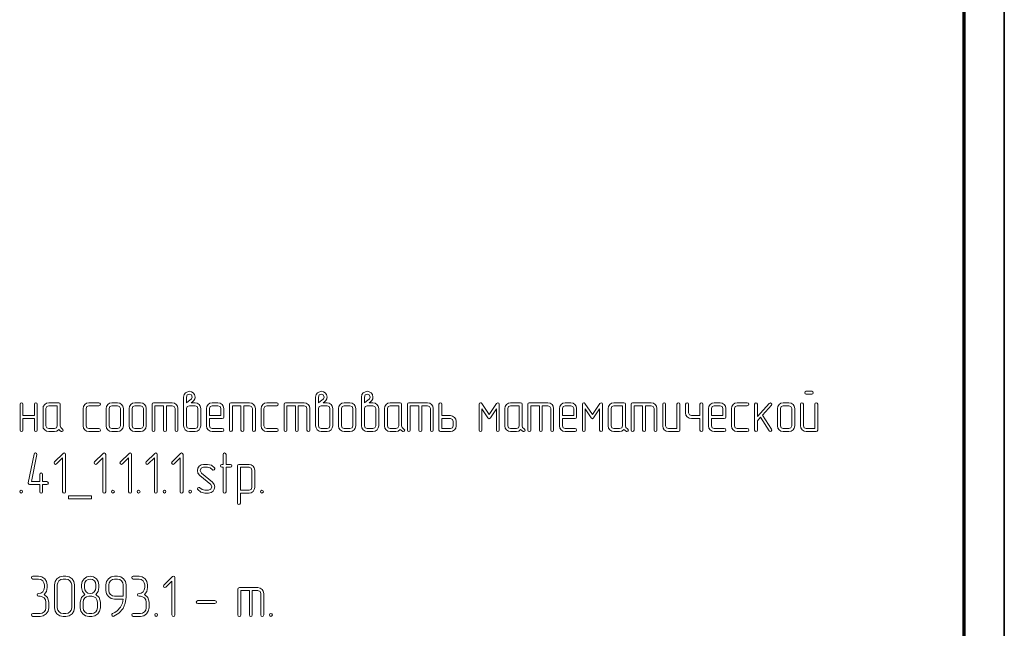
# Model space of a CAD drawing. Extents: x 0 to 420, y 0 to 297.
# Tile 12 of 13: x 297 to 420, y 73 to 148. Entities that reach past the tile are written whole.
import ezdxf

# ---------------------------------------------------------------- set-up
doc = ezdxf.new("R2010")
doc.units = 0

msp = doc.modelspace()

# ---------------------------------------------------------------- linework, layer by layer
at = {"color": 7, "lineweight": 35}
msp.add_line((420, 0), (420, 297), dxfattribs=at)
at = {"color": 7, "lineweight": 70}
msp.add_line((415, 5), (415, 292), dxfattribs=at)
at = {"color": 7, "lineweight": 13}
for points in [[(318.79, 100.84), (318.95, 100.97), (319.12, 101.11), (319.25, 101.35), (319.27, 101.43), (319.28, 101.56), (319.22, 101.86), (319.05, 102.09), (318.82, 102.22), (318.56, 102.27), (318.07, 102.09), (317.9, 101.86), (317.85, 101.56), (317.85, 100.13), (317.85, 97.99), (317.9, 97.71), (318.06, 97.49), (318.29, 97.32), (318.57, 97.27), (319.28, 97.27), (319.55, 97.32), (319.79, 97.49), (319.93, 97.71), (319.99, 97.99), (319.99, 100.13), (319.93, 100.4), (319.78, 100.64), (319.55, 100.79), (319.28, 100.84)], [(318.21, 100.84), (318.21, 101.56), (318.31, 101.82), (318.56, 101.92), (318.82, 101.82), (318.92, 101.56), (318.89, 101.43), (318.83, 101.34), (318.79, 101.29), (318.48, 101.03)], [(335.21, 100.84), (335.38, 100.97), (335.54, 101.11), (335.67, 101.35), (335.69, 101.43), (335.7, 101.56), (335.64, 101.86), (335.48, 102.09), (335.25, 102.22), (334.99, 102.27), (334.5, 102.09), (334.33, 101.86), (334.28, 101.56), (334.28, 100.13), (334.28, 97.99), (334.33, 97.71), (334.49, 97.49), (334.71, 97.32), (334.99, 97.27), (335.7, 97.27), (335.98, 97.32), (336.21, 97.49), (336.36, 97.71), (336.42, 97.99), (336.42, 100.13), (336.36, 100.4), (336.21, 100.64), (335.97, 100.79), (335.7, 100.84)], [(334.63, 100.84), (334.63, 101.56), (334.74, 101.82), (334.99, 101.92), (335.24, 101.82), (335.34, 101.56), (335.31, 101.43), (335.26, 101.34), (335.21, 101.29), (334.9, 101.03)], [(340.93, 100.84), (341.1, 100.97), (341.26, 101.11), (341.39, 101.35), (341.41, 101.43), (341.42, 101.56), (341.36, 101.86), (341.19, 102.09), (340.96, 102.22), (340.7, 102.27), (340.21, 102.09), (340.04, 101.86), (339.99, 101.56), (339.99, 100.13), (339.99, 97.99), (340.04, 97.71), (340.2, 97.49), (340.43, 97.32), (340.71, 97.27), (341.42, 97.27), (341.7, 97.32), (341.93, 97.49), (342.08, 97.71), (342.13, 97.99), (342.13, 100.13), (342.08, 100.4), (341.92, 100.64), (341.69, 100.79), (341.42, 100.84)], [(340.35, 100.84), (340.35, 101.56), (340.45, 101.82), (340.7, 101.92), (340.96, 101.82), (341.06, 101.56), (341.03, 101.43), (340.97, 101.34), (340.93, 101.29), (340.62, 101.03)], [(396.05, 101.92), (396.18, 101.97), (396.23, 102.09), (396.18, 102.21), (396.05, 102.27), (395.34, 102.27), (395.21, 102.21), (395.17, 102.09), (395.21, 101.97), (395.34, 101.92)], [(299.28, 99.24), (297.85, 99.24), (297.85, 100.67), (297.79, 100.8), (297.67, 100.84), (297.54, 100.79), (297.49, 100.67), (297.49, 97.45), (297.54, 97.32), (297.67, 97.27), (297.8, 97.32), (297.85, 97.45), (297.85, 98.88), (299.28, 98.88), (299.28, 97.45), (299.33, 97.32), (299.45, 97.27), (299.58, 97.32), (299.63, 97.45), (299.63, 100.67), (299.58, 100.8), (299.45, 100.84), (299.33, 100.79), (299.28, 100.67)], [(302.73, 97.62), (302.56, 97.76), (302.49, 97.99), (302.49, 100.67), (302.44, 100.8), (302.31, 100.84), (301.06, 100.84), (300.77, 100.79), (300.56, 100.63), (300.39, 100.39), (300.35, 100.13), (300.35, 97.99), (300.39, 97.7), (300.56, 97.48), (300.78, 97.32), (301.06, 97.27), (301.78, 97.27), (302.07, 97.33), (302.31, 97.51), (302.46, 97.38), (302.62, 97.27), (302.69, 97.27), (302.81, 97.32), (302.87, 97.45)], [(307.31, 97.27), (307.45, 97.33), (307.49, 97.45), (307.44, 97.58), (307.31, 97.63), (306.06, 97.63), (305.81, 97.73), (305.71, 97.99), (305.71, 100.13), (305.81, 100.38), (306.06, 100.48), (307.31, 100.48), (307.45, 100.54), (307.49, 100.67), (307.44, 100.79), (307.31, 100.84), (306.06, 100.84), (305.77, 100.79), (305.56, 100.63), (305.39, 100.39), (305.35, 100.13), (305.35, 97.99), (305.39, 97.7), (305.56, 97.48), (305.78, 97.32), (306.06, 97.27)], [(310.35, 97.99), (310.35, 100.13), (310.29, 100.4), (310.14, 100.64), (309.9, 100.79), (309.63, 100.84), (308.92, 100.84), (308.63, 100.79), (308.41, 100.63), (308.25, 100.39), (308.21, 100.13), (308.21, 97.99), (308.25, 97.7), (308.41, 97.48), (308.64, 97.32), (308.92, 97.27), (309.63, 97.27), (309.9, 97.32), (310.14, 97.48), (310.29, 97.7)], [(313.21, 97.99), (313.21, 100.13), (313.15, 100.4), (313, 100.64), (312.76, 100.79), (312.49, 100.84), (311.78, 100.84), (311.49, 100.79), (311.27, 100.63), (311.11, 100.39), (311.07, 100.13), (311.07, 97.99), (311.11, 97.7), (311.27, 97.48), (311.5, 97.32), (311.78, 97.27), (312.49, 97.27), (312.76, 97.32), (313, 97.48), (313.15, 97.7)], [(315.35, 100.48), (315.35, 97.45), (315.4, 97.32), (315.53, 97.27), (315.66, 97.32), (315.71, 97.45), (315.71, 100.48), (316.43, 100.48), (316.67, 100.38), (316.78, 100.13), (316.78, 97.45), (316.83, 97.32), (316.96, 97.27), (317.08, 97.32), (317.13, 97.45), (317.13, 100.13), (317.08, 100.4), (316.93, 100.64), (316.7, 100.79), (316.43, 100.84), (314.1, 100.84), (313.97, 100.8), (313.93, 100.67), (313.93, 97.45), (313.98, 97.32), (314.1, 97.27), (314.23, 97.32), (314.28, 97.45), (314.28, 100.48)], [(321.07, 98.88), (322.67, 98.88), (322.8, 98.93), (322.85, 99.06), (322.85, 100.13), (322.79, 100.4), (322.64, 100.64), (322.4, 100.79), (322.13, 100.84), (321.42, 100.84), (321.13, 100.79), (320.91, 100.63), (320.75, 100.39), (320.71, 100.13), (320.71, 97.99), (320.75, 97.7), (320.91, 97.48), (321.14, 97.32), (321.42, 97.27), (322.67, 97.27), (322.81, 97.33), (322.85, 97.45), (322.8, 97.58), (322.67, 97.63), (321.42, 97.63), (321.17, 97.73), (321.07, 97.99)], [(324.99, 100.48), (324.99, 97.45), (325.04, 97.32), (325.18, 97.27), (325.3, 97.32), (325.35, 97.45), (325.35, 100.48), (326.07, 100.48), (326.32, 100.38), (326.42, 100.13), (326.42, 97.45), (326.48, 97.32), (326.6, 97.27), (326.73, 97.32), (326.78, 97.45), (326.78, 100.13), (326.73, 100.4), (326.57, 100.64), (326.34, 100.79), (326.07, 100.84), (323.74, 100.84), (323.61, 100.8), (323.57, 100.67), (323.57, 97.45), (323.62, 97.32), (323.74, 97.27), (323.87, 97.32), (323.93, 97.45), (323.93, 100.48)], [(329.45, 97.27), (329.59, 97.33), (329.63, 97.45), (329.58, 97.58), (329.45, 97.63), (328.2, 97.63), (327.95, 97.73), (327.85, 97.99), (327.85, 100.13), (327.95, 100.38), (328.2, 100.48), (329.45, 100.48), (329.59, 100.54), (329.63, 100.67), (329.58, 100.79), (329.45, 100.84), (328.2, 100.84), (327.92, 100.79), (327.7, 100.63), (327.54, 100.39), (327.49, 100.13), (327.49, 97.99), (327.54, 97.7), (327.7, 97.48), (327.92, 97.32), (328.2, 97.27)], [(331.78, 100.48), (331.78, 97.45), (331.83, 97.32), (331.96, 97.27), (332.08, 97.32), (332.13, 97.45), (332.13, 100.48), (332.85, 100.48), (333.1, 100.38), (333.2, 100.13), (333.2, 97.45), (333.26, 97.32), (333.38, 97.27), (333.51, 97.32), (333.56, 97.45), (333.56, 100.13), (333.51, 100.4), (333.36, 100.64), (333.12, 100.79), (332.85, 100.84), (330.53, 100.84), (330.39, 100.8), (330.35, 100.67), (330.35, 97.45), (330.4, 97.32), (330.53, 97.27), (330.66, 97.32), (330.71, 97.45), (330.71, 100.48)], [(339.28, 97.99), (339.28, 100.13), (339.22, 100.4), (339.06, 100.64), (338.83, 100.79), (338.56, 100.84), (337.84, 100.84), (337.56, 100.79), (337.34, 100.63), (337.18, 100.39), (337.13, 100.13), (337.13, 97.99), (337.18, 97.7), (337.34, 97.48), (337.57, 97.32), (337.84, 97.27), (338.56, 97.27), (338.83, 97.32), (339.06, 97.48), (339.22, 97.7)], [(345.23, 97.62), (345.06, 97.76), (344.99, 97.99), (344.99, 100.67), (344.94, 100.8), (344.81, 100.84), (343.56, 100.84), (343.27, 100.79), (343.06, 100.63), (342.89, 100.39), (342.85, 100.13), (342.85, 97.99), (342.89, 97.7), (343.06, 97.48), (343.28, 97.32), (343.56, 97.27), (344.28, 97.27), (344.57, 97.33), (344.81, 97.51), (344.96, 97.38), (345.12, 97.27), (345.19, 97.27), (345.31, 97.32), (345.37, 97.45)], [(347.13, 100.48), (347.13, 97.45), (347.19, 97.32), (347.32, 97.27), (347.44, 97.32), (347.49, 97.45), (347.49, 100.48), (348.21, 100.48), (348.46, 100.38), (348.56, 100.13), (348.56, 97.45), (348.62, 97.32), (348.74, 97.27), (348.87, 97.32), (348.92, 97.45), (348.92, 100.13), (348.87, 100.4), (348.71, 100.64), (348.48, 100.79), (348.21, 100.84), (345.88, 100.84), (345.75, 100.8), (345.71, 100.67), (345.71, 97.45), (345.76, 97.32), (345.88, 97.27), (346.02, 97.32), (346.07, 97.45), (346.07, 100.48)], [(349.99, 99.24), (349.99, 100.67), (349.93, 100.8), (349.81, 100.84), (349.69, 100.79), (349.63, 100.67), (349.63, 97.45), (349.68, 97.32), (349.81, 97.27), (351.06, 97.27), (351.33, 97.32), (351.56, 97.48), (351.72, 97.7), (351.78, 97.99), (351.78, 98.52), (351.72, 98.8), (351.56, 99.03), (351.33, 99.18), (351.06, 99.24)], [(357.13, 97.45), (357.13, 100.67), (357.08, 100.8), (356.96, 100.85), (356.81, 100.77), (355.88, 99.39), (354.96, 100.77), (354.89, 100.83), (354.82, 100.85), (354.69, 100.79), (354.63, 100.67), (354.63, 97.45), (354.69, 97.32), (354.81, 97.27), (354.94, 97.32), (354.99, 97.45), (354.99, 100.07), (355.73, 98.95), (355.88, 98.85), (356.03, 98.95), (356.78, 100.07), (356.78, 97.45), (356.83, 97.32), (356.95, 97.27), (357.08, 97.32)], [(360.23, 97.62), (360.05, 97.76), (359.99, 97.99), (359.99, 100.67), (359.93, 100.8), (359.8, 100.84), (358.55, 100.84), (358.27, 100.79), (358.05, 100.63), (357.89, 100.39), (357.84, 100.13), (357.84, 97.99), (357.89, 97.7), (358.05, 97.48), (358.27, 97.32), (358.55, 97.27), (359.27, 97.27), (359.56, 97.33), (359.8, 97.51), (359.95, 97.38), (360.12, 97.27), (360.18, 97.27), (360.31, 97.32), (360.36, 97.45)], [(362.13, 100.48), (362.13, 97.45), (362.18, 97.32), (362.31, 97.27), (362.43, 97.32), (362.49, 97.45), (362.49, 100.48), (363.2, 100.48), (363.45, 100.38), (363.55, 100.13), (363.55, 97.45), (363.61, 97.32), (363.74, 97.27), (363.86, 97.32), (363.91, 97.45), (363.91, 100.13), (363.86, 100.4), (363.71, 100.64), (363.47, 100.79), (363.2, 100.84), (360.88, 100.84), (360.75, 100.8), (360.7, 100.67), (360.7, 97.45), (360.75, 97.32), (360.88, 97.27), (361.01, 97.32), (361.06, 97.45), (361.06, 100.48)], [(364.99, 98.88), (366.59, 98.88), (366.72, 98.93), (366.77, 99.06), (366.77, 100.13), (366.71, 100.4), (366.56, 100.64), (366.32, 100.79), (366.05, 100.84), (365.34, 100.84), (365.05, 100.79), (364.83, 100.63), (364.67, 100.39), (364.63, 100.13), (364.63, 97.99), (364.67, 97.7), (364.83, 97.48), (365.06, 97.32), (365.34, 97.27), (366.59, 97.27), (366.73, 97.33), (366.77, 97.45), (366.72, 97.58), (366.59, 97.63), (365.34, 97.63), (365.09, 97.73), (364.99, 97.99)], [(369.99, 97.45), (369.99, 100.67), (369.93, 100.8), (369.81, 100.85), (369.66, 100.77), (368.74, 99.39), (367.81, 100.77), (367.74, 100.83), (367.67, 100.85), (367.54, 100.79), (367.49, 100.67), (367.49, 97.45), (367.54, 97.32), (367.66, 97.27), (367.79, 97.32), (367.84, 97.45), (367.84, 100.07), (368.58, 98.95), (368.74, 98.85), (368.88, 98.95), (369.63, 100.07), (369.63, 97.45), (369.68, 97.32), (369.8, 97.27), (369.93, 97.32)], [(373.08, 97.62), (372.9, 97.76), (372.84, 97.99), (372.84, 100.67), (372.79, 100.8), (372.65, 100.84), (371.4, 100.84), (371.12, 100.79), (370.9, 100.63), (370.74, 100.39), (370.69, 100.13), (370.69, 97.99), (370.74, 97.7), (370.9, 97.48), (371.13, 97.32), (371.4, 97.27), (372.12, 97.27), (372.41, 97.33), (372.65, 97.51), (372.8, 97.38), (372.97, 97.27), (373.03, 97.27), (373.16, 97.32), (373.21, 97.45)], [(374.98, 100.48), (374.98, 97.45), (375.03, 97.32), (375.16, 97.27), (375.29, 97.32), (375.34, 97.45), (375.34, 100.48), (376.05, 100.48), (376.3, 100.38), (376.4, 100.13), (376.4, 97.45), (376.46, 97.32), (376.59, 97.27), (376.71, 97.32), (376.76, 97.45), (376.76, 100.13), (376.71, 100.4), (376.56, 100.64), (376.32, 100.79), (376.05, 100.84), (373.73, 100.84), (373.6, 100.8), (373.55, 100.67), (373.55, 97.45), (373.6, 97.32), (373.73, 97.27), (373.86, 97.32), (373.91, 97.45), (373.91, 100.48)], [(379.62, 97.45), (379.62, 100.67), (379.56, 100.8), (379.44, 100.84), (379.32, 100.79), (379.26, 100.67), (379.26, 97.63), (378.19, 97.63), (377.94, 97.73), (377.84, 97.99), (377.84, 100.67), (377.78, 100.8), (377.65, 100.84), (377.53, 100.79), (377.48, 100.67), (377.48, 97.99), (377.52, 97.7), (377.68, 97.48), (377.91, 97.32), (378.19, 97.27), (379.44, 97.27), (379.57, 97.32)], [(382.12, 99.24), (381.05, 99.24), (380.8, 99.34), (380.69, 99.59), (380.69, 100.67), (380.64, 100.8), (380.51, 100.84), (380.39, 100.79), (380.34, 100.67), (380.34, 99.59), (380.38, 99.31), (380.54, 99.09), (380.77, 98.93), (381.05, 98.88), (382.12, 98.88), (382.12, 97.45), (382.17, 97.32), (382.3, 97.27), (382.43, 97.32), (382.48, 97.45), (382.48, 100.67), (382.42, 100.8), (382.3, 100.84), (382.18, 100.79), (382.12, 100.67)], [(383.55, 98.88), (385.15, 98.88), (385.29, 98.93), (385.34, 99.06), (385.34, 100.13), (385.28, 100.4), (385.12, 100.64), (384.89, 100.79), (384.62, 100.84), (383.9, 100.84), (383.62, 100.79), (383.4, 100.63), (383.24, 100.39), (383.19, 100.13), (383.19, 97.99), (383.24, 97.7), (383.4, 97.48), (383.63, 97.32), (383.9, 97.27), (385.15, 97.27), (385.29, 97.33), (385.34, 97.45), (385.29, 97.58), (385.15, 97.63), (383.9, 97.63), (383.65, 97.73), (383.55, 97.99)], [(388.01, 97.27), (388.15, 97.33), (388.19, 97.45), (388.14, 97.58), (388.01, 97.63), (386.76, 97.63), (386.51, 97.73), (386.41, 97.99), (386.41, 100.13), (386.51, 100.38), (386.76, 100.48), (388.01, 100.48), (388.15, 100.54), (388.19, 100.67), (388.14, 100.79), (388.01, 100.84), (386.76, 100.84), (386.48, 100.79), (386.26, 100.63), (386.1, 100.39), (386.05, 100.13), (386.05, 97.99), (386.1, 97.7), (386.26, 97.48), (386.48, 97.32), (386.76, 97.27)], [(389.9, 99.32), (391.01, 100.53), (391.06, 100.65), (391, 100.77), (390.88, 100.83), (390.75, 100.77), (389.27, 99.14), (389.27, 100.67), (389.21, 100.8), (389.09, 100.84), (388.97, 100.79), (388.91, 100.67), (388.91, 97.45), (388.97, 97.32), (389.09, 97.27), (389.22, 97.32), (389.27, 97.45), (389.27, 98.61), (389.66, 99.04), (390.72, 97.35), (390.79, 97.29), (390.87, 97.27), (390.99, 97.32), (391.05, 97.45), (391.02, 97.55)], [(393.91, 97.99), (393.91, 100.13), (393.85, 100.4), (393.7, 100.64), (393.46, 100.79), (393.19, 100.84), (392.48, 100.84), (392.19, 100.79), (391.97, 100.63), (391.81, 100.39), (391.77, 100.13), (391.77, 97.99), (391.81, 97.7), (391.97, 97.48), (392.2, 97.32), (392.48, 97.27), (393.19, 97.27), (393.46, 97.32), (393.7, 97.48), (393.85, 97.7)], [(396.77, 97.45), (396.77, 100.67), (396.71, 100.8), (396.59, 100.84), (396.47, 100.79), (396.41, 100.67), (396.41, 97.63), (395.34, 97.63), (395.09, 97.73), (394.99, 97.99), (394.99, 100.67), (394.93, 100.8), (394.8, 100.84), (394.68, 100.79), (394.63, 100.67), (394.63, 97.99), (394.68, 97.71), (394.84, 97.49), (395.07, 97.32), (395.34, 97.27), (396.59, 97.27), (396.72, 97.32)], [(302.13, 97.99), (302.03, 97.73), (301.78, 97.63), (301.06, 97.63), (300.81, 97.73), (300.71, 97.99), (300.71, 100.13), (300.81, 100.38), (301.06, 100.48), (302.13, 100.48)], [(309.99, 97.99), (309.89, 97.73), (309.63, 97.63), (308.92, 97.63), (308.67, 97.73), (308.57, 97.99), (308.57, 100.13), (308.67, 100.38), (308.92, 100.48), (309.63, 100.48), (309.89, 100.38), (309.99, 100.13)], [(312.85, 97.99), (312.75, 97.73), (312.49, 97.63), (311.78, 97.63), (311.53, 97.73), (311.43, 97.99), (311.43, 100.13), (311.53, 100.38), (311.78, 100.48), (312.49, 100.48), (312.75, 100.38), (312.85, 100.13)], [(319.63, 97.99), (319.53, 97.73), (319.28, 97.63), (318.57, 97.63), (318.31, 97.73), (318.21, 97.99), (318.21, 100.13), (318.31, 100.38), (318.57, 100.48), (319.28, 100.48), (319.53, 100.38), (319.63, 100.13)], [(321.07, 99.24), (321.07, 100.13), (321.17, 100.38), (321.42, 100.48), (322.13, 100.48), (322.39, 100.38), (322.49, 100.13), (322.49, 99.24)], [(336.06, 97.99), (335.96, 97.73), (335.7, 97.63), (334.99, 97.63), (334.74, 97.73), (334.63, 97.99), (334.63, 100.13), (334.74, 100.38), (334.99, 100.48), (335.7, 100.48), (335.96, 100.38), (336.06, 100.13)], [(338.92, 97.99), (338.82, 97.73), (338.56, 97.63), (337.84, 97.63), (337.6, 97.73), (337.49, 97.99), (337.49, 100.13), (337.6, 100.38), (337.84, 100.48), (338.56, 100.48), (338.82, 100.38), (338.92, 100.13)], [(341.78, 97.99), (341.67, 97.73), (341.42, 97.63), (340.71, 97.63), (340.45, 97.73), (340.35, 97.99), (340.35, 100.13), (340.45, 100.38), (340.71, 100.48), (341.42, 100.48), (341.67, 100.38), (341.78, 100.13)], [(344.63, 97.99), (344.53, 97.73), (344.28, 97.63), (343.56, 97.63), (343.31, 97.73), (343.21, 97.99), (343.21, 100.13), (343.31, 100.38), (343.56, 100.48), (344.63, 100.48)], [(359.63, 97.99), (359.52, 97.73), (359.27, 97.63), (358.55, 97.63), (358.3, 97.73), (358.2, 97.99), (358.2, 100.13), (358.3, 100.38), (358.55, 100.48), (359.63, 100.48)], [(364.99, 99.24), (364.99, 100.13), (365.09, 100.38), (365.34, 100.48), (366.05, 100.48), (366.31, 100.38), (366.41, 100.13), (366.41, 99.24)], [(372.48, 97.99), (372.38, 97.73), (372.12, 97.63), (371.4, 97.63), (371.15, 97.73), (371.05, 97.99), (371.05, 100.13), (371.15, 100.38), (371.4, 100.48), (372.48, 100.48)], [(383.55, 99.24), (383.55, 100.13), (383.65, 100.38), (383.9, 100.48), (384.62, 100.48), (384.88, 100.38), (384.98, 100.13), (384.98, 99.24)], [(393.55, 97.99), (393.45, 97.73), (393.19, 97.63), (392.48, 97.63), (392.23, 97.73), (392.13, 97.99), (392.13, 100.13), (392.23, 100.38), (392.48, 100.48), (393.19, 100.48), (393.45, 100.38), (393.55, 100.13)], [(349.99, 98.88), (351.06, 98.88), (351.32, 98.78), (351.42, 98.52), (351.42, 97.99), (351.32, 97.73), (351.06, 97.63), (349.99, 97.63)], [(300.3, 91.03), (300.3, 91.93), (300.24, 92.06), (300.12, 92.11), (300, 92.05), (299.94, 91.93), (299.94, 91.03), (298.91, 91.03), (299.58, 94.39), (299.58, 94.43), (299.53, 94.55), (299.4, 94.61), (299.29, 94.57), (299.23, 94.46), (298.52, 90.89), (298.52, 90.85), (298.57, 90.72), (298.69, 90.67), (299.94, 90.67), (299.94, 89.78), (299.99, 89.65), (300.12, 89.61), (300.25, 89.65), (300.3, 89.78), (300.3, 90.67), (300.84, 90.67), (300.97, 90.73), (301.02, 90.86), (300.97, 90.98), (300.84, 91.03)], [(303.15, 89.78), (303.15, 94.42), (303.1, 94.55), (302.97, 94.6), (302.85, 94.55), (301.78, 93.48), (301.73, 93.36), (301.78, 93.23), (301.91, 93.17), (302.03, 93.23), (302.79, 94), (302.79, 89.78), (302.85, 89.65), (302.98, 89.61), (303.1, 89.65)], [(308.15, 89.78), (308.15, 94.42), (308.1, 94.55), (307.97, 94.6), (307.85, 94.55), (306.78, 93.48), (306.73, 93.36), (306.78, 93.23), (306.91, 93.17), (307.03, 93.23), (307.79, 94), (307.79, 89.78), (307.85, 89.65), (307.98, 89.61), (308.1, 89.65)], [(311.36, 89.78), (311.36, 94.42), (311.31, 94.55), (311.18, 94.6), (311.06, 94.55), (309.99, 93.48), (309.93, 93.36), (309.99, 93.23), (310.12, 93.17), (310.24, 93.23), (311, 94), (311, 89.78), (311.06, 89.65), (311.18, 89.61), (311.31, 89.65)], [(314.57, 89.78), (314.57, 94.42), (314.52, 94.55), (314.39, 94.6), (314.27, 94.55), (313.2, 93.48), (313.14, 93.36), (313.2, 93.23), (313.33, 93.17), (313.45, 93.23), (314.21, 94), (314.21, 89.78), (314.27, 89.65), (314.39, 89.61), (314.52, 89.65)], [(317.78, 89.78), (317.78, 94.42), (317.73, 94.55), (317.6, 94.6), (317.48, 94.55), (316.41, 93.48), (316.35, 93.36), (316.41, 93.23), (316.54, 93.17), (316.66, 93.23), (317.42, 94), (317.42, 89.78), (317.48, 89.65), (317.6, 89.61), (317.73, 89.65)], [(323.13, 93.17), (323.13, 94.42), (323.08, 94.55), (322.95, 94.61), (322.83, 94.55), (322.78, 94.42), (322.78, 93.17), (322.6, 93.17), (322.47, 93.11), (322.43, 93), (322.47, 92.87), (322.6, 92.81), (322.78, 92.81), (322.78, 89.78), (322.83, 89.65), (322.95, 89.61), (323.08, 89.65), (323.13, 89.78), (323.13, 92.81), (323.67, 92.81), (323.81, 92.87), (323.85, 93), (323.8, 93.12), (323.67, 93.17)], [(321.7, 92.75), (321.32, 93.06), (320.83, 93.17), (320.34, 93.17), (320.02, 93.11), (319.77, 92.94), (319.61, 92.69), (319.57, 92.4), (319.63, 92.08), (319.85, 91.81), (321.22, 90.69), (321.37, 90.37), (321.26, 90.09), (320.96, 89.96), (320.48, 89.96), (320.14, 90.04), (319.89, 90.25), (319.82, 90.31), (319.75, 90.32), (319.62, 90.27), (319.57, 90.15), (319.58, 90.09), (319.61, 90.04), (319.99, 89.71), (320.48, 89.61), (320.96, 89.61), (321.27, 89.66), (321.52, 89.85), (321.67, 90.09), (321.73, 90.38), (321.66, 90.69), (321.45, 90.97), (320.08, 92.09), (319.93, 92.4), (320.04, 92.7), (320.34, 92.81), (320.83, 92.81), (321.15, 92.74), (321.41, 92.53), (321.48, 92.47), (321.55, 92.46), (321.67, 92.51), (321.73, 92.63), (321.73, 92.69)], [(324.92, 89.61), (325.99, 89.61), (326.26, 89.65), (326.5, 89.81), (326.64, 90.04), (326.7, 90.32), (326.7, 92.46), (326.64, 92.73), (326.49, 92.97), (326.26, 93.12), (325.99, 93.17), (324.74, 93.17), (324.61, 93.13), (324.56, 93), (324.56, 88.36), (324.62, 88.22), (324.74, 88.18), (324.86, 88.22), (324.92, 88.36)], [(324.92, 89.96), (324.92, 92.81), (325.99, 92.81), (326.24, 92.71), (326.35, 92.46), (326.35, 90.32), (326.24, 90.07), (325.99, 89.96)], [(297.62, 89.96), (297.49, 89.9), (297.45, 89.78), (297.49, 89.66), (297.62, 89.61), (297.76, 89.66), (297.81, 89.78), (297.76, 89.91)], [(309.04, 89.96), (308.91, 89.9), (308.87, 89.78), (308.91, 89.66), (309.04, 89.61), (309.18, 89.66), (309.23, 89.78), (309.17, 89.91)], [(312.25, 89.96), (312.12, 89.9), (312.08, 89.78), (312.12, 89.66), (312.25, 89.61), (312.39, 89.66), (312.43, 89.78), (312.38, 89.91)], [(315.46, 89.96), (315.33, 89.9), (315.29, 89.78), (315.33, 89.66), (315.46, 89.61), (315.6, 89.66), (315.64, 89.78), (315.59, 89.91)], [(318.67, 89.96), (318.54, 89.9), (318.49, 89.78), (318.54, 89.66), (318.67, 89.61), (318.81, 89.66), (318.85, 89.78), (318.8, 89.91)], [(327.6, 89.96), (327.46, 89.9), (327.42, 89.78), (327.46, 89.66), (327.6, 89.61), (327.73, 89.66), (327.78, 89.78), (327.73, 89.91)], [(306.37, 88.89), (306.37, 89.25), (303.51, 89.25), (303.51, 88.89)], [(300.48, 77), (300.77, 77.38), (300.88, 77.84), (300.88, 78.19), (300.8, 78.6), (300.57, 78.95), (300.22, 79.19), (299.81, 79.27), (299.09, 79.27), (298.96, 79.21), (298.92, 79.09), (298.96, 78.96), (299.09, 78.91), (299.81, 78.91), (300.09, 78.85), (300.31, 78.7), (300.47, 78.46), (300.53, 78.19), (300.53, 77.84), (300.47, 77.56), (300.31, 77.33), (300.08, 77.17), (299.81, 77.13), (299.68, 77.07), (299.63, 76.94), (299.68, 76.82), (299.81, 76.77), (299.99, 76.77), (300.26, 76.71), (300.5, 76.56), (300.65, 76.32), (300.7, 76.05), (300.7, 75.34), (300.65, 75.06), (300.5, 74.83), (300.26, 74.67), (299.99, 74.63), (299.09, 74.63), (298.96, 74.57), (298.92, 74.44), (298.96, 74.32), (299.09, 74.27), (299.99, 74.27), (300.39, 74.34), (300.75, 74.58), (300.98, 74.93), (301.06, 75.34), (301.06, 76.05), (300.89, 76.62)], [(304.28, 75.34), (304.28, 78.19), (304.2, 78.6), (303.96, 78.95), (303.61, 79.19), (303.2, 79.27), (302.84, 79.27), (302.43, 79.18), (302.08, 78.95), (301.85, 78.6), (301.78, 78.19), (301.78, 75.34), (301.85, 74.93), (302.09, 74.58), (302.43, 74.34), (302.84, 74.27), (303.2, 74.27), (303.61, 74.34), (303.96, 74.58), (304.2, 74.93)], [(303.92, 75.34), (303.87, 75.05), (303.71, 74.83), (303.47, 74.67), (303.2, 74.63), (302.84, 74.63), (302.57, 74.67), (302.35, 74.83), (302.19, 75.06), (302.13, 75.34), (302.13, 78.19), (302.18, 78.46), (302.34, 78.7), (302.57, 78.85), (302.84, 78.91), (303.2, 78.91), (303.47, 78.85), (303.71, 78.7), (303.87, 78.46), (303.92, 78.19)], [(307.49, 75.34), (307.49, 76.05), (307.32, 76.62), (306.91, 77), (307.2, 77.38), (307.3, 77.84), (307.3, 78.2), (307.22, 78.61), (306.99, 78.95), (306.64, 79.19), (306.23, 79.27), (305.82, 79.19), (305.48, 78.95), (305.23, 78.6), (305.16, 78.2), (305.16, 77.84), (305.27, 77.37), (305.56, 77), (305.14, 76.61), (304.99, 76.05), (304.99, 75.34), (305.06, 74.93), (305.3, 74.58), (305.64, 74.34), (306.05, 74.27), (306.41, 74.27), (306.82, 74.34), (307.17, 74.58), (307.4, 74.93)], [(306.94, 77.84), (306.89, 77.55), (306.73, 77.32), (306.5, 77.17), (306.23, 77.13), (305.95, 77.17), (305.72, 77.33), (305.57, 77.56), (305.52, 77.84), (305.52, 78.2), (305.57, 78.47), (305.73, 78.71), (305.96, 78.85), (306.24, 78.91), (306.51, 78.85), (306.74, 78.7), (306.89, 78.47), (306.94, 78.2)], [(310.69, 76.61), (310.69, 78.19), (310.61, 78.61), (310.38, 78.95), (310.03, 79.19), (309.62, 79.27), (309.26, 79.27), (308.85, 79.18), (308.5, 78.95), (308.27, 78.6), (308.19, 78.19), (308.19, 77.48), (308.27, 77.06), (308.5, 76.72), (308.85, 76.48), (309.26, 76.41), (310.33, 76.41), (310.23, 75.91), (310.01, 75.43), (309.58, 74.94), (309.31, 74.75), (309.02, 74.61), (308.93, 74.55), (308.9, 74.45), (308.95, 74.32), (309.07, 74.27), (309.15, 74.28), (309.8, 74.66), (310.31, 75.24), (310.59, 75.89)], [(310.34, 76.77), (309.26, 76.77), (308.99, 76.81), (308.76, 76.97), (308.6, 77.2), (308.55, 77.48), (308.55, 78.19), (308.6, 78.46), (308.76, 78.7), (308.98, 78.85), (309.26, 78.91), (309.62, 78.91), (309.9, 78.85), (310.13, 78.7), (310.28, 78.46), (310.34, 78.19)], [(312.97, 77), (313.26, 77.38), (313.36, 77.84), (313.36, 78.19), (313.28, 78.6), (313.06, 78.95), (312.7, 79.19), (312.3, 79.27), (311.58, 79.27), (311.45, 79.21), (311.4, 79.09), (311.45, 78.96), (311.58, 78.91), (312.3, 78.91), (312.57, 78.85), (312.8, 78.7), (312.95, 78.46), (313.01, 78.19), (313.01, 77.84), (312.95, 77.56), (312.8, 77.33), (312.57, 77.17), (312.3, 77.13), (312.16, 77.07), (312.11, 76.94), (312.16, 76.82), (312.3, 76.77), (312.47, 76.77), (312.75, 76.71), (312.98, 76.56), (313.14, 76.32), (313.19, 76.05), (313.19, 75.34), (313.14, 75.06), (312.98, 74.83), (312.75, 74.67), (312.47, 74.63), (311.58, 74.63), (311.45, 74.57), (311.4, 74.44), (311.45, 74.32), (311.58, 74.27), (312.47, 74.27), (312.88, 74.34), (313.23, 74.58), (313.46, 74.93), (313.55, 75.34), (313.55, 76.05), (313.38, 76.62)], [(316.75, 74.44), (316.75, 79.09), (316.7, 79.22), (316.57, 79.26), (316.45, 79.21), (315.39, 78.14), (315.33, 78.02), (315.39, 77.89), (315.51, 77.84), (315.64, 77.89), (316.4, 78.66), (316.4, 74.44), (316.45, 74.31), (316.58, 74.27), (316.7, 74.31)], [(326.04, 77.48), (326.04, 74.44), (326.09, 74.31), (326.22, 74.27), (326.35, 74.31), (326.4, 74.44), (326.4, 77.48), (327.11, 77.48), (327.36, 77.38), (327.46, 77.13), (327.46, 74.44), (327.52, 74.31), (327.65, 74.27), (327.77, 74.31), (327.82, 74.44), (327.82, 77.13), (327.77, 77.4), (327.62, 77.63), (327.38, 77.79), (327.11, 77.84), (324.79, 77.84), (324.66, 77.79), (324.61, 77.66), (324.61, 74.44), (324.66, 74.31), (324.79, 74.27), (324.92, 74.31), (324.97, 74.44), (324.97, 77.48)], [(307.13, 75.34), (307.07, 75.06), (306.92, 74.83), (306.68, 74.67), (306.41, 74.63), (306.05, 74.63), (305.78, 74.67), (305.56, 74.83), (305.39, 75.06), (305.34, 75.34), (305.34, 76.05), (305.39, 76.32), (305.55, 76.56), (305.77, 76.71), (306.05, 76.77), (306.41, 76.77), (306.69, 76.71), (306.92, 76.56), (307.07, 76.32), (307.13, 76.05)], [(321.75, 75.88), (321.89, 75.94), (321.93, 76.05), (321.89, 76.18), (321.75, 76.24), (319.61, 76.24), (319.48, 76.17), (319.43, 76.05), (319.48, 75.93), (319.61, 75.88)], [(314.44, 74.63), (314.31, 74.57), (314.26, 74.44), (314.31, 74.32), (314.44, 74.27), (314.58, 74.33), (314.62, 74.44), (314.57, 74.58)], [(328.71, 74.63), (328.58, 74.57), (328.54, 74.44), (328.58, 74.32), (328.71, 74.27), (328.85, 74.33), (328.9, 74.44), (328.85, 74.58)]]:
    msp.add_lwpolyline(points, close=True, dxfattribs=at)

doc.saveas('drawing.dxf')
